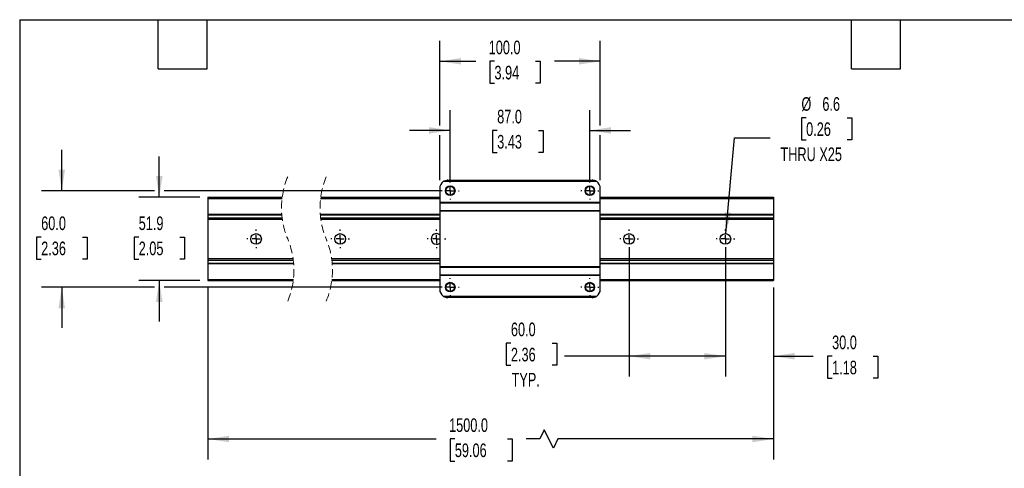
# Model space of a CAD drawing. Header units: millimetres. Extents: x 25 to 1092, y 25 to 838.
# Tile 2 of 3: x 25 to 639, y 559 to 838. Entities that reach past the tile are written whole.
import ezdxf

# ---------------------------------------------------------------- set-up
doc = ezdxf.new("R2010")
doc.units = ezdxf.units.MM
doc.header["$LTSCALE"] = 4
for name, pattern in [('SLD-Center', [19.05, 15.24, -1.27, 1.27, -1.27]), ('SLD-Dashed', [1.905, 1.27, -0.635]), ('SLD-Solid', [0])]:
    doc.linetypes.add(name, pattern=pattern)
doc.layers.add('CENTER', color=40, linetype='SLD-Center')
doc.layers.add('DIMENSIONS', color=140, linetype='SLD-Solid', lineweight=25)
doc.layers.add('TEXT', color=140, linetype='SLD-Solid', lineweight=25)
doc.styles.add('SLDTEXTSTYLE0', font='TXT', dxfattribs={"width": 0.7})
doc.dimstyles.new('SLDDIMSTYLE0', dxfattribs={"dimtxt": 8.632031, "dimasz": 13.208, "dimexe": 0, "dimexo": 0.0625, "dimgap": 2.158008, "dimtad": 0, "dimtih": 1, "dimtoh": 1, "dimdec": 1, "dimrnd": 1e-09, "dimzin": 12, "dimdsep": 46, "dimtxsty": 'SLDTEXTSTYLE0', "dimsah": 1, "dimcen": 0.09, "dimadec": 0, "dimazin": 3, "dimtfac": 1, "dimtdec": 1, "dimtmove": 0, "dimatfit": 0, "dimfxl": 0, "dimfrac": 2, "dimtolj": 1, "dimtzin": 12, "dimarcsym": 0})
doc.dimstyles.new('SLDDIMSTYLE10', dxfattribs={"dimtxt": 8.632031, "dimasz": 13.208, "dimexe": 0, "dimexo": 0.0625, "dimgap": 2.158008, "dimtad": 0, "dimtih": 1, "dimtoh": 1, "dimdec": 1, "dimrnd": 1e-09, "dimzin": 4, "dimdsep": 46, "dimtxsty": 'SLDTEXTSTYLE0', "dimsah": 1, "dimcen": 0.09, "dimadec": 0, "dimazin": 1, "dimtfac": 1, "dimtdec": 1, "dimtofl": 0, "dimtmove": 0, "dimatfit": 3, "dimfxl": 0, "dimfrac": 2, "dimtolj": 1, "dimtzin": 12, "dimarcsym": 0})
doc.dimstyles.new('SLDDIMSTYLE11', dxfattribs={"dimtxt": 8.632031, "dimasz": 13.208, "dimexe": 0, "dimexo": 0.0625, "dimgap": 2.158008, "dimtad": 0, "dimtih": 1, "dimtoh": 1, "dimdec": 1, "dimrnd": 1e-09, "dimzin": 12, "dimdsep": 46, "dimtxsty": 'SLDTEXTSTYLE0', "dimsah": 1, "dimcen": 0, "dimadec": 0, "dimazin": 3, "dimtfac": 1, "dimtdec": 1, "dimtofl": 0, "dimtmove": 0, "dimatfit": 3, "dimfxl": 0, "dimfrac": 2, "dimtolj": 1, "dimtzin": 12, "dimarcsym": 0})
doc.dimstyles.new('SLDDIMSTYLE2', dxfattribs={"dimtxt": 8.632031, "dimasz": 13.208, "dimexe": 0, "dimexo": 0.0625, "dimgap": 2.158008, "dimtad": 0, "dimtih": 1, "dimtoh": 1, "dimdec": 1, "dimrnd": 1e-09, "dimzin": 4, "dimdsep": 46, "dimtxsty": 'SLDTEXTSTYLE0', "dimsah": 1, "dimcen": 0.09, "dimadec": 0, "dimazin": 1, "dimtfac": 1, "dimtdec": 1, "dimtmove": 0, "dimatfit": 0, "dimfxl": 0, "dimfrac": 2, "dimtolj": 1, "dimtzin": 12, "dimarcsym": 0})

# ---------------------------------------------------------------- blocks, each defined once
blk = doc.blocks.new('_D_18')
at = {"layer": 'DIMENSIONS'}
for p, q in [((293.59, 736.85), (293.59, 782)), ((380.59, 736.85), (380.59, 782)), ((293.59, 769.3), (268.19, 769.3)), ((322.87, 769.3), (319.97, 769.3)), ((319.97, 769.3), (319.97, 755.58)), ((348.52, 769.3), (351.42, 769.3)), ((351.42, 769.3), (351.42, 755.58)), ((380.59, 769.3), (405.99, 769.3)), ((319.97, 755.58), (322.87, 755.58)), ((351.42, 755.58), (348.52, 755.58))]:
    blk.add_line(p, q, dxfattribs=at)
for points in [[(293.59, 769.3), (280.38, 771.33), (280.38, 767.26)], [(380.59, 769.3), (393.8, 767.26), (393.8, 771.33)]]:
    blk.add_solid(points, dxfattribs=at)
at = {"layer": 'DIMENSIONS', "char_height": 8.467, "attachment_point": 1, "style": 'SLDTEXTSTYLE0'}
for s, insert in [('87.0', (322.87, 782.14)), ('3.43', (322.87, 766.49))]:
    blk.add_mtext(s, dxfattribs=dict(at, insert=insert))
blk = doc.blocks.new('_D_19')
at = {"layer": 'DIMENSIONS'}
for p, q in [((287.09, 772.34), (287.09, 825.04)), ((387.09, 772.34), (387.09, 825.04)), ((287.09, 812.34), (309.48, 812.34)), ((321.17, 812.34), (318.27, 812.34)), ((318.27, 812.34), (318.27, 798.62)), ((346.82, 812.34), (349.72, 812.34)), ((349.72, 812.34), (349.72, 798.62)), ((387.09, 812.34), (358.52, 812.34)), ((318.27, 798.62), (321.17, 798.62)), ((349.72, 798.62), (346.82, 798.62)), ((287.09, 738.35), (287.09, 766.25)), ((387.09, 738.35), (387.09, 766.25))]:
    blk.add_line(p, q, dxfattribs=at)
for points in [[(287.09, 812.34), (300.3, 810.31), (300.3, 814.37)], [(387.09, 812.34), (373.88, 814.37), (373.88, 810.31)]]:
    blk.add_solid(points, dxfattribs=at)
at = {"layer": 'DIMENSIONS', "char_height": 8.467, "attachment_point": 1, "style": 'SLDTEXTSTYLE0'}
for s, insert in [('100.0', (317.58, 825.18)), ('3.94', (321.17, 809.53))]:
    blk.add_mtext(s, dxfattribs=dict(at, insert=insert))
blk = doc.blocks.new('_D_20')
at = {"layer": 'DIMENSIONS'}
for p, q in [((51.62, 731.77), (51.62, 757.17)), ((109.31, 731.77), (38.92, 731.77)), ((288.51, 731.77), (115.4, 731.77)), ((38.79, 702.92), (35.89, 702.92)), ((35.89, 702.92), (35.89, 689.2)), ((64.44, 702.92), (67.34, 702.92)), ((67.34, 702.92), (67.34, 689.2)), ((35.89, 689.2), (38.79, 689.2)), ((67.34, 689.2), (64.44, 689.2)), ((109.31, 671.77), (38.92, 671.77)), ((51.62, 671.77), (51.62, 646.37)), ((288.51, 671.77), (115.4, 671.77))]:
    blk.add_line(p, q, dxfattribs=at)
for points in [[(51.62, 731.77), (53.65, 744.98), (49.58, 744.98)], [(51.62, 671.77), (49.58, 658.56), (53.65, 658.56)]]:
    blk.add_solid(points, dxfattribs=at)
at = {"layer": 'DIMENSIONS', "char_height": 8.467, "attachment_point": 1, "style": 'SLDTEXTSTYLE0'}
for s, insert in [('60.0', (38.79, 715.76)), ('2.36', (38.79, 700.11))]:
    blk.add_mtext(s, dxfattribs=dict(at, insert=insert))
blk = doc.blocks.new('_D_21')
at = {"layer": 'DIMENSIONS'}
for p, q in [((112.35, 727.75), (112.35, 753.15)), ((137.59, 727.75), (99.65, 727.75)), ((99.53, 702.92), (96.63, 702.92)), ((96.63, 702.92), (96.63, 689.2)), ((125.18, 702.92), (128.08, 702.92)), ((128.08, 702.92), (128.08, 689.2)), ((96.63, 689.2), (99.53, 689.2)), ((128.08, 689.2), (125.18, 689.2)), ((137.59, 675.8), (99.65, 675.8)), ((112.35, 675.8), (112.35, 650.4))]:
    blk.add_line(p, q, dxfattribs=at)
for points in [[(112.35, 727.75), (114.39, 740.95), (110.32, 740.95)], [(112.35, 675.8), (110.32, 662.59), (114.39, 662.59)]]:
    blk.add_solid(points, dxfattribs=at)
at = {"layer": 'DIMENSIONS', "char_height": 8.467, "attachment_point": 1, "style": 'SLDTEXTSTYLE0'}
for s, insert in [('51.9', (99.53, 715.76)), ('2.05', (99.53, 700.11))]:
    blk.add_mtext(s, dxfattribs=dict(at, insert=insert))
blk = doc.blocks.new('_D_22')
at = {"layer": 'DIMENSIONS'}
for p, q in [((142.67, 671.48), (142.67, 564.57)), ((495.04, 671.48), (495.04, 564.57)), ((352.23, 582.92), (349.41, 577.27)), ((357.87, 571.63), (352.23, 582.92)), ((142.67, 577.27), (284.78, 577.27)), ((296.48, 577.27), (293.58, 577.27)), ((293.58, 577.27), (293.58, 563.55)), ((329.31, 577.27), (332.21, 577.27)), ((332.21, 577.27), (332.21, 563.55)), ((349.41, 577.27), (341.01, 577.27)), ((360.7, 577.27), (357.87, 571.63)), ((495.04, 577.27), (360.7, 577.27)), ((293.58, 563.55), (296.48, 563.55)), ((332.21, 563.55), (329.31, 563.55))]:
    blk.add_line(p, q, dxfattribs=at)
for points in [[(142.67, 577.27), (155.88, 575.24), (155.88, 579.3)], [(495.04, 577.27), (481.83, 579.3), (481.83, 575.24)]]:
    blk.add_solid(points, dxfattribs=at)
at = {"layer": 'DIMENSIONS', "char_height": 8.467, "attachment_point": 1, "style": 'SLDTEXTSTYLE0'}
for s, insert in [('1500.0', (292.89, 590.12)), ('59.06', (296.48, 574.47))]:
    blk.add_mtext(s, dxfattribs=dict(at, insert=insert))
blk = doc.blocks.new('_D_23')
at = {"layer": 'DIMENSIONS'}
for p, q in [((405.04, 696.69), (405.04, 616.07)), ((465.04, 696.69), (465.04, 616.07)), ((331.42, 636.85), (328.52, 636.85)), ((328.52, 636.85), (328.52, 623.13)), ((357.07, 636.85), (359.97, 636.85)), ((359.97, 636.85), (359.97, 623.13)), ((405.04, 628.77), (364.8, 628.77)), ((465.04, 628.77), (405.04, 628.77)), ((328.52, 623.13), (331.42, 623.13)), ((359.97, 623.13), (357.07, 623.13))]:
    blk.add_line(p, q, dxfattribs=at)
for points in [[(405.04, 628.77), (418.25, 626.74), (418.25, 630.81)], [(465.04, 628.77), (451.83, 630.81), (451.83, 626.74)]]:
    blk.add_solid(points, dxfattribs=at)
at = {"layer": 'DIMENSIONS', "char_height": 8.467, "attachment_point": 1, "style": 'SLDTEXTSTYLE0'}
for s, insert in [('60.0', (331.42, 649.7)), ('2.36', (331.42, 634.04)), ('TYP.', (331.83, 618.39))]:
    blk.add_mtext(s, dxfattribs=dict(at, insert=insert))
blk = doc.blocks.new('_D_24')
at = {"layer": 'DIMENSIONS'}
for p, q in [((515.33, 777.14), (512.43, 777.14)), ((512.43, 777.14), (512.43, 763.42)), ((540.98, 777.14), (543.88, 777.14)), ((543.88, 777.14), (543.88, 763.42)), ((465.34, 705.07), (470.77, 764.6)), ((470.77, 764.6), (492.99, 764.6)), ((512.43, 763.42), (515.33, 763.42)), ((543.88, 763.42), (540.98, 763.42))]:
    blk.add_line(p, q, dxfattribs=at)
blk.add_solid([(465.34, 705.07), (468.56, 718.04), (464.52, 718.41)], dxfattribs=at)
at = {"layer": 'DIMENSIONS', "char_height": 8.467, "attachment_point": 1, "style": 'SLDTEXTSTYLE0'}
for s, insert in [('%%c', (512.4, 789.99)), ('6.6', (525.44, 789.99)), ('0.26', (515.33, 774.33)), ('THRU X25', (499.34, 758.68))]:
    blk.add_mtext(s, dxfattribs=dict(at, insert=insert))
blk = doc.blocks.new('_D_25')
at = {"layer": 'DIMENSIONS'}
for p, q in [((465.04, 690.84), (465.04, 616.07)), ((495.04, 670.72), (495.04, 616.07)), ((465.04, 628.77), (439.64, 628.77)), ((495.04, 628.77), (519.81, 628.77)), ((531.51, 628.77), (528.61, 628.77)), ((528.61, 628.77), (528.61, 615.05)), ((557.16, 628.77), (560.06, 628.77)), ((560.06, 628.77), (560.06, 615.05)), ((528.61, 615.05), (531.51, 615.05)), ((560.06, 615.05), (557.16, 615.05))]:
    blk.add_line(p, q, dxfattribs=at)
for points in [[(465.04, 628.77), (451.83, 630.81), (451.83, 626.74)], [(495.04, 628.77), (508.25, 626.74), (508.25, 630.81)]]:
    blk.add_solid(points, dxfattribs=at)
at = {"layer": 'DIMENSIONS', "char_height": 8.467, "attachment_point": 1, "style": 'SLDTEXTSTYLE0'}
for s, insert in [('30.0', (531.51, 641.62)), ('1.18', (531.51, 625.97))]:
    blk.add_mtext(s, dxfattribs=dict(at, insert=insert))
blk = doc.blocks.new('SW_CENTERMARKSYMBOL_0')
at = {"layer": 'CENTER', "color": 0}
for p, q in [((-5.08, 0), (-5.85, 0)), ((0, 0), (-2.54, 0)), ((0, 5.08), (0, 5.85)), ((0, 0), (0, 2.54)), ((0, 0), (0, -2.54)), ((0, 0), (2.54, 0)), ((5.08, 0), (5.85, 0)), ((0, -5.08), (0, -5.85))]:
    blk.add_line(p, q, dxfattribs=at)
blk = doc.blocks.new('SW_CENTERMARKSYMBOL_1')
at = {"layer": 'CENTER', "color": 0}
for p, q in [((-5.08, 0), (-5.85, 0)), ((0, 0), (-2.54, 0)), ((0, 5.08), (0, 5.85)), ((0, 0), (0, 2.54)), ((0, 0), (0, -2.54)), ((0, 0), (2.54, 0)), ((5.08, 0), (5.85, 0)), ((0, -5.08), (0, -5.85))]:
    blk.add_line(p, q, dxfattribs=at)
blk = doc.blocks.new('SW_CENTERMARKSYMBOL_2')
at = {"layer": 'CENTER', "color": 0}
for p, q in [((-5.08, 0), (-5.85, 0)), ((0, 0), (-2.54, 0)), ((0, 5.08), (0, 5.85)), ((0, 0), (0, 2.54)), ((0, 0), (0, -2.54)), ((0, 0), (2.54, 0)), ((5.08, 0), (5.85, 0)), ((0, -5.08), (0, -5.85))]:
    blk.add_line(p, q, dxfattribs=at)
blk = doc.blocks.new('SW_CENTERMARKSYMBOL_3')
at = {"layer": 'CENTER', "color": 0}
for p, q in [((-5.08, 0), (-5.85, 0)), ((0, 0), (-2.54, 0)), ((0, 5.08), (0, 5.85)), ((0, 0), (0, 2.54)), ((0, 0), (0, -2.54)), ((0, 0), (2.54, 0)), ((5.08, 0), (5.85, 0)), ((0, -5.08), (0, -5.85))]:
    blk.add_line(p, q, dxfattribs=at)
blk = doc.blocks.new('SW_CENTERMARKSYMBOL_4')
at = {"layer": 'CENTER', "color": 0}
for p, q in [((-5.08, 0), (-5.85, 0)), ((0, 0), (-2.54, 0)), ((0, 5.08), (0, 5.85)), ((0, 0), (0, 2.54)), ((0, 0), (0, -2.54)), ((0, 0), (2.54, 0)), ((0, -5.08), (0, -5.85))]:
    blk.add_line(p, q, dxfattribs=at)
blk = doc.blocks.new('SW_CENTERMARKSYMBOL_5')
at = {"layer": 'CENTER', "color": 0}
for p, q in [((-5.08, 0), (-5.54, 0)), ((0, 0), (-2.54, 0)), ((0, 5.08), (0, 5.54)), ((0, 0), (0, 2.54)), ((0, 0), (0, -2.54)), ((0, 0), (2.54, 0)), ((5.08, 0), (5.54, 0)), ((0, -5.08), (0, -5.54))]:
    blk.add_line(p, q, dxfattribs=at)
blk = doc.blocks.new('SW_CENTERMARKSYMBOL_6')
at = {"layer": 'CENTER', "color": 0}
for p, q in [((-5.08, 0), (-5.54, 0)), ((0, 0), (-2.54, 0)), ((0, 5.08), (0, 5.54)), ((0, 0), (0, 2.54)), ((0, 0), (0, -2.54)), ((0, 0), (2.54, 0)), ((5.08, 0), (5.54, 0)), ((0, -5.08), (0, -5.54))]:
    blk.add_line(p, q, dxfattribs=at)
blk = doc.blocks.new('SW_CENTERMARKSYMBOL_7')
at = {"layer": 'CENTER', "color": 0}
for p, q in [((-5.08, 0), (-5.54, 0)), ((0, 0), (-2.54, 0)), ((0, 5.08), (0, 5.54)), ((0, 0), (0, 2.54)), ((0, 0), (0, -2.54)), ((0, 0), (2.54, 0)), ((5.08, 0), (5.54, 0)), ((0, -5.08), (0, -5.54))]:
    blk.add_line(p, q, dxfattribs=at)
blk = doc.blocks.new('SW_CENTERMARKSYMBOL_8')
at = {"layer": 'CENTER', "color": 0}
for p, q in [((-5.08, 0), (-5.54, 0)), ((0, 0), (-2.54, 0)), ((0, 5.08), (0, 5.54)), ((0, 0), (0, 2.54)), ((0, 0), (0, -2.54)), ((0, 0), (2.54, 0)), ((5.08, 0), (5.54, 0)), ((0, -5.08), (0, -5.54))]:
    blk.add_line(p, q, dxfattribs=at)

msp = doc.modelspace()

# ---------------------------------------------------------------- linework, layer by layer
for p, q in [((384.87, 737.42), (289.3, 737.42)), ((384.65, 737.56), (289.52, 737.56)), ((382.75, 738.23), (291.43, 738.23)), ((292.09, 738.27), (382.09, 738.27)), ((287.09, 733.27), (287.09, 724.37)), ((387.09, 724.37), (387.09, 733.27)), ((142.67, 727.75), (142.67, 726.98)), ((142.67, 727.75), (188.94, 727.75)), ((142.67, 726.98), (188.84, 726.98)), ((142.67, 726.98), (142.67, 717.09)), ((212.84, 726.98), (287.09, 726.98)), ((212.94, 727.75), (287.09, 727.75)), ((387.09, 724.37), (287.09, 724.37)), ((287.09, 724.37), (287.09, 724.15)), ((287.09, 724.15), (387.09, 724.15)), ((287.09, 724.15), (287.09, 719.39)), ((387.09, 727.75), (495.04, 727.75)), ((387.09, 726.98), (495.04, 726.98)), ((387.09, 724.15), (387.09, 724.37)), ((387.09, 719.39), (387.09, 724.15)), ((495.04, 727.75), (495.04, 726.98)), ((495.04, 726.98), (495.04, 717.09)), ((287.09, 719.39), (387.09, 719.39)), ((287.09, 719.39), (287.09, 719.17)), ((287.09, 719.17), (387.09, 719.17)), ((287.09, 719.17), (287.09, 684.37)), ((387.09, 719.17), (387.09, 719.39)), ((387.09, 684.37), (387.09, 719.17)), ((142.67, 717.09), (188.66, 717.09)), ((142.67, 717.09), (142.67, 716.87)), ((142.67, 716.87), (142.67, 714.91)), ((142.67, 716.87), (188.68, 716.87)), ((142.67, 714.91), (142.67, 713.98)), ((142.67, 714.91), (188.88, 714.91)), ((142.67, 713.98), (142.67, 689.57)), ((142.67, 713.98), (189.01, 713.98)), ((212.66, 717.09), (287.09, 717.09)), ((212.68, 716.87), (287.09, 716.87)), ((212.88, 714.91), (287.09, 714.91)), ((213.01, 713.98), (287.09, 713.98)), ((387.09, 717.09), (495.04, 717.09)), ((387.09, 716.87), (495.04, 716.87)), ((387.09, 714.91), (495.04, 714.91)), ((387.09, 713.98), (495.04, 713.98)), ((495.04, 717.09), (495.04, 716.87)), ((495.04, 716.87), (495.04, 714.91)), ((495.04, 714.91), (495.04, 713.98)), ((495.04, 713.98), (495.04, 689.57)), ((142.67, 689.57), (142.67, 688.64)), ((142.67, 689.57), (195.73, 689.57)), ((142.67, 688.64), (142.67, 686.68)), ((142.67, 688.64), (195.85, 688.64)), ((219.73, 689.57), (287.09, 689.57)), ((219.85, 688.64), (287.09, 688.64)), ((387.09, 689.57), (495.04, 689.57)), ((387.09, 688.64), (495.04, 688.64)), ((495.04, 689.57), (495.04, 688.64)), ((495.04, 688.64), (495.04, 686.68)), ((142.67, 686.68), (142.67, 686.45)), ((142.67, 686.68), (196.05, 686.68)), ((142.67, 686.45), (196.07, 686.45)), ((142.67, 686.45), (142.67, 676.56)), ((220.05, 686.68), (287.09, 686.68)), ((220.07, 686.45), (287.09, 686.45)), ((387.09, 684.37), (287.09, 684.37)), ((287.09, 684.37), (287.09, 684.15)), ((287.09, 684.15), (387.09, 684.15)), ((287.09, 684.15), (287.09, 679.39)), ((387.09, 686.68), (495.04, 686.68)), ((387.09, 686.45), (495.04, 686.45)), ((387.09, 684.15), (387.09, 684.37)), ((387.09, 679.39), (387.09, 684.15)), ((495.04, 686.68), (495.04, 686.45)), ((495.04, 686.45), (495.04, 676.56)), ((142.67, 676.56), (195.89, 676.56)), ((142.67, 676.56), (142.67, 675.8)), ((142.67, 675.8), (195.79, 675.8)), ((219.79, 675.8), (287.09, 675.8)), ((219.89, 676.56), (287.09, 676.56)), ((287.09, 679.39), (387.09, 679.39)), ((287.09, 679.39), (287.09, 679.17)), ((287.09, 679.17), (387.09, 679.17)), ((287.09, 679.17), (287.09, 670.27)), ((387.09, 679.17), (387.09, 679.39)), ((387.09, 670.27), (387.09, 679.17)), ((387.09, 676.56), (495.04, 676.56)), ((387.09, 675.8), (495.04, 675.8)), ((495.04, 676.56), (495.04, 675.8)), ((289.3, 666.12), (384.87, 666.12)), ((384.65, 665.98), (289.52, 665.98)), ((382.75, 665.32), (291.43, 665.32)), ((382.09, 665.27), (292.09, 665.27))]:
    msp.add_line(p, q)
for centre, radius in [((293.59, 731.77), 3), ((293.59, 731.77), 2.75), ((380.59, 731.77), 3), ((380.59, 731.77), 2.75), ((172.67, 701.77), 3.31), ((225.04, 701.77), 3.31), ((405.04, 701.77), 3.31), ((465.04, 701.77), 3.31), ((293.59, 671.77), 3), ((380.59, 671.77), 3), ((293.59, 671.77), 2.75), ((380.59, 671.77), 2.75)]:
    msp.add_circle(centre, radius)
at = {"color": 7, "linetype": 'SLD-Dashed', "lineweight": 18}
for centre, start, end in [((238.78, 721.11), 157.38014, 202.61986), ((262.78, 721.11), 157.38014, 202.61986), ((145.96, 682.43), 337.38014, 22.61986), ((169.96, 682.43), 337.38014, 22.61986)]:
    msp.add_arc(centre, 50.28, start, end, dxfattribs=at)
for centre, radius, start, end in [((292.09, 733.27), 5, 123.85623, 179.99943), ((292.1, 733.26), 5.02, 120.86336, 123.85247), ((292.09, 733.27), 5, 90.00042, 97.57957), ((382.09, 733.27), 5, 82.41889, 90.00111), ((382.11, 733.3), 4.97, 56.13192, 59.15226), ((382.09, 733.27), 5, 0.00016, 56.14545), ((285.04, 701.77), 3.31, 51.7967, 308.2033), ((292.09, 670.27), 5, 180.00057, 236.14377), ((382.09, 670.27), 5, 303.85455, 359.99984), ((292.1, 670.29), 5.02, 236.14753, 239.13664), ((292.09, 670.27), 5, 262.42043, 269.99958), ((382.09, 670.27), 5, 269.99889, 277.58111), ((382.11, 670.24), 4.97, 300.84774, 303.86808)]:
    msp.add_arc(centre, radius, start, end)
for points, knots in [([(291.43, 738.23), (290.87, 738.1), (290.2, 737.95), (289.62, 737.62), (289.52, 737.56)], [0, 0, 0, 0, 0.843505, 1, 1, 1, 1]), ([(384.65, 737.56), (384.27, 737.76), (383.66, 738.07), (382.99, 738.19), (382.75, 738.23)], [0, 0, 0, 0, 0.631534, 1, 1, 1, 1]), ([(289.52, 665.98), (289.91, 665.78), (290.51, 665.47), (291.18, 665.36), (291.43, 665.32)], [0, 0, 0, 0, 0.631534, 1, 1, 1, 1]), ([(382.75, 665.32), (383.31, 665.44), (383.98, 665.59), (384.56, 665.93), (384.65, 665.98)], [0, 0, 0, 0, 0.843531, 1, 1, 1, 1])]:
    msp.add_open_spline(points, degree=3, knots=knots)
at = {"layer": 'TEXT'}
for p, q in [((25.4, 838.2), (1092.2, 838.2)), ((25.4, 838.2), (25.4, 25.4)), ((111.76, 807.72), (111.76, 838.2)), ((142.24, 807.72), (142.24, 838.2)), ((543.56, 807.72), (543.56, 838.2)), ((574.04, 807.72), (574.04, 838.2)), ((111.76, 807.72), (142.24, 807.72)), ((543.56, 807.72), (574.04, 807.72))]:
    msp.add_line(p, q, dxfattribs=at)

# ---------------------------------------------------------------- block references
at = {"layer": 'CENTER'}
for name, p in [('SW_CENTERMARKSYMBOL_6', (293.59, 731.77)), ('SW_CENTERMARKSYMBOL_5', (380.59, 731.77)), ('SW_CENTERMARKSYMBOL_4', (172.67, 701.77)), ('SW_CENTERMARKSYMBOL_0', (225.04, 701.77)), ('SW_CENTERMARKSYMBOL_1', (285.04, 701.77)), ('SW_CENTERMARKSYMBOL_3', (405.04, 701.77)), ('SW_CENTERMARKSYMBOL_2', (465.04, 701.77)), ('SW_CENTERMARKSYMBOL_7', (293.59, 671.77)), ('SW_CENTERMARKSYMBOL_8', (380.59, 671.77))]:
    msp.add_blockref(name, p, dxfattribs=at)

# ---------------------------------------------------------------- dimensions: what is measured, and where the dimension line sits
at = {"layer": 'DIMENSIONS'}
for base, p1, p2, dimstyle, picture, middle in [((387.09, 812.34), (287.09, 733.27), (387.09, 733.27), 'SLDDIMSTYLE10', '_D_19', (334, 812.34)), ((380.59, 769.3), (293.59, 731.77), (380.59, 731.77), 'SLDDIMSTYLE2', '_D_18', (335.7, 769.3)), ((495.04, 628.77), (465.04, 695.92), (495.04, 675.8), 'SLDDIMSTYLE2', '_D_25', (544.34, 628.77))]:
    dim = msp.add_linear_dim(base=base, p1=p1, p2=p2, dimstyle=dimstyle, dxfattribs=at)
    dim.commit()
    dim.dimension.update_dxf_attribs({"geometry": picture, "text_midpoint": middle, "dimtype": 160})
dim = msp.add_diameter_dim_2p(p1=(464.74, 698.47), p2=(465.34, 705.07), text='<>\\PTHRU X25', dimstyle='SLDDIMSTYLE11', dxfattribs=at)
dim.commit()
dim.dimension.update_dxf_attribs({"geometry": '_D_24', "text_midpoint": (528.15, 769.06), "dimtype": 163})
for base, p1, p2, dimstyle, picture, middle in [((51.62, 671.77), (293.59, 731.77), (293.59, 671.77), 'SLDDIMSTYLE2', '_D_20', (51.62, 702.92)), ((112.3532, 675.7976), (142.6695, 727.7457), (142.6695, 675.7976), 'SLDDIMSTYLE0', '_D_21', (112.3532, 702.9153))]:
    dim = msp.add_linear_dim(base=base, p1=p1, p2=p2, angle=90, dimstyle=dimstyle, dxfattribs=at)
    dim.commit()
    dim.dimension.update_dxf_attribs({"geometry": picture, "text_midpoint": middle, "dimtype": 160})
for base, p1, p2, text, picture, middle in [((465.04, 628.77), (405.04, 701.77), (465.04, 701.77), '<>\\PTYP.', '_D_23', (344.24, 628.77)), ((495.04, 577.27), (142.67, 676.56), (495.04, 676.56), '1500.0', '_D_22', (312.9, 577.27))]:
    dim = msp.add_linear_dim(base=base, p1=p1, p2=p2, text=text, dimstyle='SLDDIMSTYLE10', dxfattribs=at)
    dim.commit()
    dim.dimension.update_dxf_attribs({"geometry": picture, "text_midpoint": middle, "dimtype": 160})

doc.saveas('drawing.dxf')
